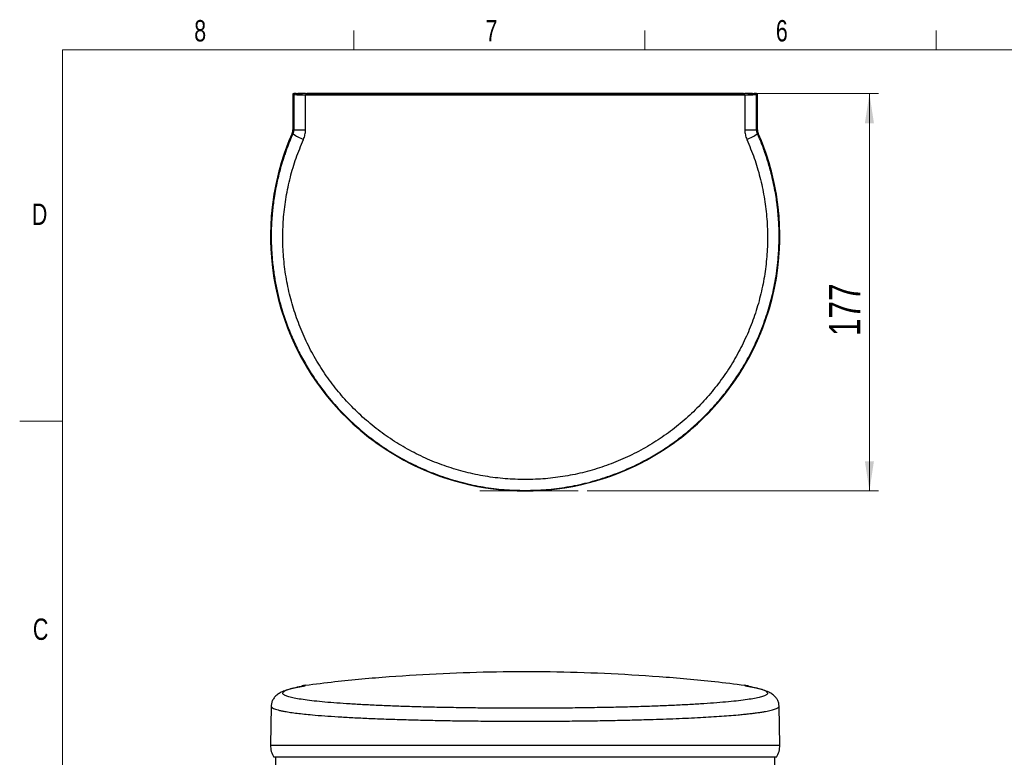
# Model space of a CAD drawing. Header units: millimetres. Extents: x 10 to 278, y 7 to 203.
# Tile 2 of 5: x 10 to 120, y 121 to 203. Entities that reach past the tile are written whole.
import ezdxf

# ---------------------------------------------------------------- set-up
doc = ezdxf.new("R2010")
doc.units = ezdxf.units.MM
doc.styles.add('SLDTEXTSTYLE2', font='TXT', dxfattribs={"width": 0.75})
doc.dimstyles.new('SLDDIMSTYLE0', dxfattribs={"dimtxt": 3.5, "dimasz": 3.302, "dimexe": 0, "dimexo": 0.0625, "dimgap": 0.875, "dimtad": 1, "dimlfac": 4, "dimrnd": 1e-09, "dimzin": 12, "dimdsep": 46, "dimtxsty": 'SLDTEXTSTYLE2', "dimsah": 1, "dimcen": 0.09, "dimadec": 0, "dimazin": 3, "dimtfac": 1, "dimtofl": 0, "dimtmove": 0, "dimatfit": 3, "dimfxl": 0, "dimfrac": 2, "dimtolj": 1, "dimtzin": 12, "dimarcsym": 0})

# ---------------------------------------------------------------- blocks, each defined once
blk = doc.blocks.new('_D_1')
at = {"color": 7, "linetype": 'Continuous', "lineweight": 0}
for p, q in [((91.16, 195.1), (106.06, 195.1)), ((105.06, 150.78), (105.06, 195.1)), ((73.54, 150.78), (106.06, 150.78))]:
    blk.add_line(p, q, dxfattribs=at)
at = {"color": 7, "linetype": 'Continuous', "lineweight": 18}
for points in [[(105.06, 195.1), (104.55, 191.8), (105.56, 191.8)], [(105.06, 150.78), (105.56, 154.08), (104.55, 154.08)]]:
    blk.add_solid(points, dxfattribs=at)
at = {"color": 7, "linetype": 'Continuous', "lineweight": 18, "insert": (100.54, 168.05), "char_height": 3.5, "attachment_point": 1, "rotation": 90, "style": 'SLDTEXTSTYLE2'}
blk.add_mtext('177', dxfattribs=at)

msp = doc.modelspace()

# ---------------------------------------------------------------- linework, layer by layer
at = {"color": 7, "linetype": 'Continuous', "lineweight": 18}
for p, q in [((47.5, 200), (47.5, 202.1539)), ((80, 200), (80, 202.1539)), ((112.5, 200), (112.5, 202.1539)), ((15, 200), (275, 200)), ((15, 200), (15, 10)), ((15, 158.5487), (10.2051, 158.5487)), ((61.5592, 150.7757), (72.5429, 150.7757))]:
    msp.add_line(p, q, dxfattribs=at)
at = {"color": 7, "linetype": 'Continuous', "lineweight": 25}
for p, q in [((40.7025, 195.0908), (40.7025, 191.0763)), ((40.7029, 195.0901), (40.7025, 195.0908)), ((40.7029, 195.0901), (40.7937, 194.9992)), ((40.7029, 195.0901), (40.7029, 191.0763)), ((40.7291, 195.1031), (40.7291, 195.0972)), ((40.7937, 194.9992), (40.7933, 191.0763)), ((41.0791, 195.1138), (41.2041, 195.1138)), ((41.2652, 195.0528), (41.2041, 195.1138)), ((41.2148, 195.1031), (41.2541, 195.1031)), ((41.2541, 195.1031), (41.2541, 195.0638)), ((41.6182, 195.1031), (41.2541, 195.1031)), ((41.2652, 195.0528), (41.693, 195.0528)), ((41.6541, 195.1031), (41.6541, 195.0528)), ((41.6546, 195.1031), (41.6546, 195.0528)), ((41.7434, 195.1031), (41.6546, 195.1031)), ((41.7477, 195.1074), (41.693, 195.0528)), ((42.1092, 191.0527), (42.1097, 194.9737)), ((42.1226, 195.1138), (42.2542, 195.1138)), ((42.378, 194.9901), (42.2542, 195.1138)), ((42.4041, 195.1031), (42.2649, 195.1031)), ((42.8791, 195.1019), (42.2661, 195.1019)), ((42.5541, 195.1019), (42.5541, 195.1031)), ((42.8791, 195.1019), (42.8791, 194.9853)), ((90.1585, 195.1019), (43.0997, 195.1019)), ((48.3442, 195.1019), (48.3442, 195.1027)), ((48.3791, 195.1031), (48.3791, 195.1019)), ((50.6291, 195.1031), (48.3791, 195.1031)), ((50.6291, 195.1019), (50.6291, 195.1031)), ((51.1291, 195.1031), (50.6291, 195.1031)), ((51.1291, 195.1031), (51.1291, 195.1019)), ((84.8781, 195.1031), (51.1291, 195.1031)), ((84.914, 195.1027), (84.914, 195.1019)), ((90.3791, 194.9853), (90.3791, 195.1019)), ((90.9921, 195.1019), (90.3791, 195.1019)), ((90.7041, 195.1031), (90.7041, 195.1019)), ((90.9933, 195.1031), (90.8541, 195.1031)), ((91.004, 195.1138), (90.8802, 194.9901)), ((91.004, 195.1138), (91.1356, 195.1138)), ((91.1485, 194.9737), (91.149, 191.0527)), ((91.5652, 195.0528), (91.5105, 195.1074)), ((91.6036, 195.1031), (91.5148, 195.1031)), ((91.5652, 195.0528), (91.993, 195.0528)), ((91.6036, 195.0528), (91.6036, 195.1031)), ((91.6041, 195.0528), (91.6041, 195.1031)), ((92.0041, 195.1031), (91.64, 195.1031)), ((92.0541, 195.1138), (91.993, 195.0528)), ((92.0041, 195.0638), (92.0041, 195.1031)), ((92.0041, 195.1031), (92.0434, 195.1031)), ((92.0541, 195.1138), (92.1791, 195.1138)), ((92.4645, 194.9992), (92.5553, 195.0901)), ((92.4649, 191.0763), (92.4645, 194.9992)), ((92.5291, 195.0972), (92.5291, 195.1031)), ((92.5557, 195.0908), (92.5553, 195.0901)), ((92.5553, 191.0763), (92.5553, 195.0901)), ((92.5557, 191.0763), (92.5557, 195.0908)), ((40.6979, 190.6274), (40.616, 190.6635)), ((40.7025, 191.0763), (40.7029, 191.0763)), ((40.7029, 191.0763), (40.7933, 191.0763)), ((92.4649, 191.0763), (92.5553, 191.0763)), ((92.5553, 191.0763), (92.5557, 191.0763)), ((92.6422, 190.6635), (92.5603, 190.6274)), ((42.1096, 129.0686), (42.1096, 129.0703)), ((91.1485, 129.073), (91.149, 129.0454)), ((38.2787, 126.7487), (38.2029, 122.4056)), ((95.0553, 122.4056), (94.9795, 126.7487)), ((94.6791, 121.0425), (38.5791, 121.0425)), ((38.7541, 121.0425), (38.7541, 68.5425)), ((94.5041, 68.5425), (94.5041, 121.0425))]:
    msp.add_line(p, q, dxfattribs=at)
at = {"color": 1, "linetype": 'Continuous', "lineweight": 25}
for p, q in [((42.4041, 195.1031), (42.4041, 195.1019)), ((43.0997, 195.1019), (43.0997, 194.9849)), ((90.1585, 194.9849), (90.1585, 195.1019)), ((90.8541, 195.1019), (90.8541, 195.1031)), ((41.8737, 128.9969), (42.1092, 129.0454)), ((42.1092, 129.0454), (42.1096, 129.0686)), ((91.3845, 128.9969), (91.149, 129.0454)), ((38.2029, 122.4056), (95.0553, 122.4056))]:
    msp.add_line(p, q, dxfattribs=at)
at = {"color": 7, "linetype": 'Continuous', "lineweight": 25, "flags": 128}
for points in [[(41.6294, 128.9412), (41.643, 128.9457), (41.8848, 128.9982)], [(91.6288, 128.9412), (91.6152, 128.9457), (91.3734, 128.9982)]]:
    msp.add_lwpolyline(points, dxfattribs=at)
at = {"color": 7, "linetype": 'Continuous', "lineweight": 25}
for centre, radius, start, end in [((66.6291, 179.2019), 28.4266, 156.221404, 270), ((66.6291, 179.2019), 28.4262, 156.221404, 23.778596), ((39.6791, 191.0763), 1.0234, 336.221404, 0), ((39.6791, 191.0763), 1.0238, 336.221404, 0), ((43.6149, 194.6502), 4.9691, 234.054555, 249.625357), ((41.8218, 211.7645), 20.7138, 267.153882, 270.794968), ((66.6291, 179.2019), 28.4266, 270, 23.778596), ((91.4364, 211.7645), 20.7138, 269.205032, 272.846118), ((89.6433, 194.6502), 4.9691, 290.374643, 305.945445), ((93.5791, 191.0763), 1.0238, 180, 203.778596), ((93.5791, 191.0763), 1.0234, 180, 203.778596), ((40.7025, 122.362), 2.5, 179, 211.857307), ((92.5557, 122.362), 2.5, 328.142693, 1)]:
    msp.add_arc(centre, radius, start, end, dxfattribs=at)
for centre, major_axis, start_param, end_param in [((43.2025, 195.0908), (2.5, 0), 2.58557776, 3.14159265), ((42.1226, 195.1073), (0.375, 0), 1.57079633, 3.12413936), ((91.1356, 195.1073), (0.375, 0), 0.01745329, 1.57079633), ((90.0557, 195.0908), (2.5, 0), 0, 0.5560149)]:
    msp.add_ellipse(centre, major_axis=major_axis, ratio=0.01745506, start_param=start_param, end_param=end_param, dxfattribs=at)
for points, knots in [([(40.7937, 194.9992), (40.8133, 194.9963), (40.8523, 194.9904), (41.1188, 194.9826), (41.5054, 194.9768), (41.8637, 194.9743), (42.0697, 194.9738), (42.1097, 194.9737)], [0, 0, 0, 0, 0.23583915, 0.47167904, 0.70749802, 0.94327499, 1, 1, 1, 1]), ([(42.1097, 194.9737), (43.915, 194.97), (47.5258, 194.9628), (52.9665, 194.9551), (58.4215, 194.9498), (64.3369, 194.947), (70.7037, 194.9474), (77.5246, 194.9519), (84.3455, 194.9602), (88.8809, 194.9692), (91.1485, 194.9737)], [0, 0, 0, 0, 0.11089944, 0.22179889, 0.33302968, 0.44426048, 0.58287091, 0.72148135, 0.86074067, 1, 1, 1, 1]), ([(42.5978, 194.9858), (42.5702, 194.9859), (42.5151, 194.9861), (42.446, 194.987), (42.3973, 194.9883), (42.3798, 194.9893), (42.3783, 194.99), (42.378, 194.9901)], [0, 0, 0, 0, 0.23540874, 0.47081655, 0.70624937, 0.94172502, 1, 1, 1, 1]), ([(90.6604, 194.9858), (88.5925, 194.9818), (84.4547, 194.9737), (78.2252, 194.9658), (71.9839, 194.9611), (65.8899, 194.9599), (59.9477, 194.9619), (54.1579, 194.9668), (48.3706, 194.9744), (44.5221, 194.982), (42.5978, 194.9858)], [0, 0, 0, 0, 0.12956449, 0.25925635, 0.38882084, 0.5185127, 0.63868042, 0.75884813, 0.87942407, 1, 1, 1, 1]), ([(90.8802, 194.9901), (90.877, 194.9896), (90.8704, 194.9886), (90.826, 194.9873), (90.7616, 194.9863), (90.7017, 194.9859), (90.6672, 194.9858), (90.6604, 194.9858)], [0, 0, 0, 0, 0.235508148, 0.471017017, 0.706505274, 0.94195159, 1, 1, 1, 1]), ([(91.1485, 194.9737), (91.3139, 194.9743), (91.6445, 194.9756), (92.0587, 194.9811), (92.3497, 194.9884), (92.4538, 194.9949), (92.4627, 194.9985), (92.4645, 194.9992)], [0, 0, 0, 0, 0.23573978, 0.47147864, 0.70724242, 0.94304898, 1, 1, 1, 1]), ([(40.6979, 190.6274), (40.5799, 190.3536), (40.3342, 189.7838), (40.0808, 189.1215), (39.911, 188.6503), (39.8218, 188.3951), (39.7334, 188.1344), (39.6461, 187.8681), (39.5599, 187.5961), (39.4538, 187.2493), (39.3086, 186.7495), (39.1324, 186.0876), (38.9412, 185.2822), (38.7615, 184.4069), (38.6099, 183.5197), (38.4954, 182.6955), (38.4137, 181.9624), (38.3559, 181.2928), (38.3134, 180.624), (38.2849, 179.9091), (38.275, 179.137), (38.2868, 178.36), (38.3182, 177.6142), (38.3853, 176.6274), (38.5163, 175.408), (38.7475, 173.9693), (39.0409, 172.5915), (39.3888, 171.2766), (39.8391, 169.8503), (40.4167, 168.3199), (41.1492, 166.6985), (41.9637, 165.1582), (42.9735, 163.5007), (44.2167, 161.7562), (45.7303, 159.9676), (47.3828, 158.3116), (49.1675, 156.7958), (51.0782, 155.4288), (53.0936, 154.2249), (55.2027, 153.1909), (57.3966, 152.3332), (59.6512, 151.6601), (61.9524, 151.18), (64.2835, 150.8782), (65.8475, 150.8409), (66.6291, 150.8222)], [0, 0, 0, 0, 0.015896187, 0.033085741, 0.037801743, 0.042606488, 0.047499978, 0.052482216, 0.057553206, 0.06271295, 0.071824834, 0.085305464, 0.099235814, 0.115962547, 0.132949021, 0.147224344, 0.160334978, 0.1722808, 0.183061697, 0.196072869, 0.210425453, 0.224234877, 0.237501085, 0.250224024, 0.276971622, 0.302856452, 0.32787836, 0.352037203, 0.37533285, 0.407572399, 0.439155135, 0.470081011, 0.500349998, 0.542499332, 0.584049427, 0.625000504, 0.666936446, 0.708577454, 0.749923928, 0.791754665, 0.833446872, 0.875147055, 0.916805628, 0.958423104, 1, 1, 1, 1]), ([(40.7933, 191.0763), (40.7892, 190.9997), (40.7809, 190.8444), (40.7258, 190.7004), (40.6979, 190.6274)], [0, 0, 0, 0, 0.49279181, 1, 1, 1, 1]), ([(41.8848, 189.992), (41.9498, 190.1623), (42.0799, 190.5039), (42.0994, 190.8695), (42.1092, 191.0527)], [0, 0, 0, 0, 0.49872052, 1, 1, 1, 1]), ([(66.6291, 150.8222), (67.4083, 150.8408), (68.9682, 150.8779), (71.2942, 151.1782), (73.5924, 151.6565), (75.847, 152.3282), (78.0421, 153.1849), (79.9789, 154.1333), (81.6697, 155.119), (83.1331, 156.0981), (84.54, 157.1719), (85.87, 158.3256), (87.1217, 159.555), (88.2937, 160.8568), (89.3945, 162.2437), (90.2878, 163.5271), (91.0038, 164.6778), (91.5701, 165.675), (92.1027, 166.7089), (92.5991, 167.7787), (93.0565, 168.8835), (93.4563, 169.9786), (93.8041, 171.0661), (94.1042, 172.1488), (94.3683, 173.2756), (94.5918, 174.4454), (94.7702, 175.6571), (94.8837, 176.7617), (94.9487, 177.756), (94.9787, 178.6215), (94.982, 179.4823), (94.9594, 180.3473), (94.909, 181.2371), (94.837, 182.0424), (94.7455, 182.8273), (94.6329, 183.6191), (94.4692, 184.5549), (94.2701, 185.4949), (94.0561, 186.3607), (93.8507, 187.0993), (93.6513, 187.7522), (93.4492, 188.3639), (93.2375, 188.9598), (93.0151, 189.5429), (92.7913, 190.0964), (92.6361, 190.4531), (92.5603, 190.6274)], [0, 0, 0, 0, 0.04144783, 0.08297083, 0.1245695, 0.16624436, 0.20799591, 0.24982464, 0.28087949, 0.31210026, 0.34348712, 0.37504024, 0.40577573, 0.43685048, 0.46826458, 0.50001813, 0.52008589, 0.54044495, 0.56109533, 0.582037, 0.60326996, 0.62479419, 0.644151, 0.66410812, 0.68466547, 0.70582299, 0.72758058, 0.74993816, 0.76500898, 0.78070161, 0.79610225, 0.81090601, 0.82683196, 0.84362287, 0.85400702, 0.86896965, 0.88626472, 0.90466127, 0.92019298, 0.93381812, 0.94553683, 0.95659699, 0.96816676, 0.97925717, 0.98986824, 1, 1, 1, 1]), ([(91.149, 191.0527), (91.1587, 190.8704), (91.1781, 190.5048), (91.3082, 190.1633), (91.3734, 189.992)], [0, 0, 0, 0, 0.49868306, 1, 1, 1, 1]), ([(92.5603, 190.6274), (92.5324, 190.7004), (92.4773, 190.8444), (92.469, 190.9997), (92.4649, 191.0763)], [0, 0, 0, 0, 0.50720819, 1, 1, 1, 1]), ([(91.3734, 189.992), (91.6595, 189.301), (92.2297, 187.9239), (92.8638, 185.7805), (93.3314, 183.5975), (93.6146, 181.3763), (93.7135, 179.1389), (93.6268, 176.9059), (93.3569, 174.6893), (92.9033, 172.4961), (92.2689, 170.3467), (91.4604, 168.261), (90.4838, 166.2514), (89.341, 164.3235), (88.041, 162.4952), (86.5963, 160.7836), (85.0178, 159.1995), (83.3088, 157.7467), (81.4832, 156.4391), (79.5582, 155.2892), (77.5488, 154.3036), (75.459, 153.485), (73.306, 152.8418), (71.1099, 152.3798), (68.8883, 152.1012), (66.6455, 152.0067), (64.3999, 152.0985), (62.1724, 152.3757), (59.9811, 152.8348), (57.8301, 153.4743), (55.7371, 154.2912), (53.7214, 155.2775), (51.7994, 156.4235), (49.9749, 157.7268), (48.2624, 159.1788), (46.6781, 160.7659), (45.2345, 162.4733), (43.9345, 164.297), (42.7884, 166.225), (41.8072, 168.2393), (40.9982, 170.3215), (40.3624, 172.4662), (39.9059, 174.66), (39.6332, 176.8824), (39.5449, 179.1133), (39.6412, 181.3462), (39.9218, 183.5701), (40.3899, 185.7645), (41.0263, 187.9184), (41.5983, 189.2999), (41.8848, 189.992)], [0, 0, 0, 0, 0.02089917, 0.04164923, 0.06239226, 0.08327089, 0.10418492, 0.12494074, 0.14567781, 0.16653862, 0.18746868, 0.20823504, 0.22897081, 0.24981787, 0.27076423, 0.29154521, 0.31228383, 0.33312216, 0.35408135, 0.37487785, 0.39562066, 0.41645198, 0.43741942, 0.45822969, 0.47897529, 0.49979855, 0.52076874, 0.54158934, 0.56233481, 0.58314741, 0.60411474, 0.62494236, 0.64568489, 0.66648452, 0.68744417, 0.7082772, 0.72901551, 0.74980112, 0.77075025, 0.79158964, 0.81232479, 0.83309739, 0.854035, 0.87488455, 0.89561989, 0.91638243, 0.93730902, 0.95821815, 0.97906737, 1, 1, 1, 1]), ([(91.146, 129.0489), (90.0256, 129.1914), (86.8508, 129.5949), (81.623, 130.0451), (75.4987, 130.4176), (69.4358, 130.5921), (63.4311, 130.5857), (57.4377, 130.402), (51.4189, 130.0277), (46.2988, 129.5826), (43.196, 129.1877), (42.1121, 129.0497)], [0, 0, 0, 0, 0.068914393, 0.195289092, 0.320093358, 0.44330067, 0.565355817, 0.686472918, 0.809139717, 0.93332797, 1, 1, 1, 1]), ([(41.6295, 128.9412), (41.3381, 128.8835), (40.78, 128.7729), (40.0939, 128.5818), (39.5326, 128.3704), (39.0853, 128.1278), (38.7361, 127.8474), (38.4849, 127.5215), (38.3198, 127.1681), (38.2916, 126.8803), (38.2787, 126.7487)], [0, 0, 0, 0, 0.174637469, 0.3344016, 0.480228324, 0.612637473, 0.731054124, 0.834909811, 0.924516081, 1, 1, 1, 1]), ([(91.3734, 128.9982), (91.6595, 128.9461), (92.2297, 128.8422), (92.8638, 128.6836), (93.3314, 128.5244), (93.6146, 128.3652), (93.7135, 128.2074), (93.6268, 128.0528), (93.3569, 127.9019), (92.9033, 127.7553), (92.2689, 127.6141), (91.4604, 127.4796), (90.4838, 127.3522), (89.341, 127.2321), (88.041, 127.1201), (86.5963, 127.0169), (85.0178, 126.9228), (83.3088, 126.8377), (81.4832, 126.7621), (79.5582, 126.6964), (77.5488, 126.6406), (75.459, 126.5947), (73.306, 126.5589), (71.1099, 126.5333), (68.8883, 126.518), (66.6455, 126.5128), (64.3999, 126.5178), (62.1724, 126.5331), (59.9811, 126.5585), (57.8301, 126.5941), (55.7371, 126.6399), (53.7214, 126.6957), (51.7994, 126.7612), (49.9749, 126.8366), (48.2624, 126.9216), (46.6781, 127.0158), (45.2345, 127.1188), (43.9345, 127.2305), (42.7884, 127.3506), (41.8072, 127.4782), (40.9982, 127.6125), (40.3624, 127.7533), (39.9059, 127.8999), (39.6332, 128.0511), (39.5449, 128.2056), (39.6412, 128.363), (39.9218, 128.5224), (40.3899, 128.6824), (41.0263, 128.8418), (41.5983, 128.946), (41.8848, 128.9982)], [0, 0, 0, 0, 0.02089917, 0.04164923, 0.06239226, 0.08327089, 0.10418492, 0.12494074, 0.14567781, 0.16653862, 0.18746868, 0.20823504, 0.22897081, 0.24981787, 0.27076423, 0.29154521, 0.31228383, 0.33312216, 0.35408135, 0.37487785, 0.39562066, 0.41645198, 0.43741942, 0.45822969, 0.47897529, 0.49979855, 0.52076874, 0.54158934, 0.56233481, 0.58314741, 0.60411474, 0.62494236, 0.64568489, 0.66648452, 0.68744417, 0.7082772, 0.72901551, 0.74980112, 0.77075025, 0.79158964, 0.81232479, 0.83309739, 0.854035, 0.87488455, 0.89561989, 0.91638243, 0.93730902, 0.95821815, 0.97906737, 1, 1, 1, 1]), ([(42.1097, 129.0732), (41.9577, 129.0535), (41.7983, 129.0327), (41.6672, 128.9452), (41.6611, 128.9412)], [0, 0, 0, 0, 0.95341499, 1, 1, 1, 1]), ([(41.8848, 128.9982), (41.9498, 129.0097), (42.0799, 129.0328), (42.0994, 129.0412), (42.1092, 129.0454)], [0, 0, 0, 0, 0.49872052, 1, 1, 1, 1]), ([(91.6048, 128.9361), (91.5961, 128.9419), (91.4626, 129.0315), (91.3003, 129.0531), (91.1485, 129.0732)], [0, 0, 0, 0, 0.06482055, 1, 1, 1, 1]), ([(91.149, 129.0454), (91.1587, 129.0412), (91.1781, 129.0328), (91.3082, 129.0098), (91.3734, 128.9982)], [0, 0, 0, 0, 0.49868306, 1, 1, 1, 1]), ([(94.9795, 126.7484), (94.9683, 126.8698), (94.9432, 127.142), (94.7992, 127.4717), (94.5731, 127.7882), (94.2437, 128.0721), (93.8063, 128.3257), (93.2401, 128.5515), (92.5287, 128.7588), (91.9385, 128.8784), (91.6287, 128.9412)], [0, 0, 0, 0, 0.06824234, 0.15304093, 0.2545422, 0.37182363, 0.50465591, 0.65319317, 0.81796223, 1, 1, 1, 1])]:
    msp.add_open_spline(points, degree=3, knots=knots, dxfattribs=at)
for points in [[(43.0997, 195.1019), (43.07, 195.1019), (43.0106, 195.1019), (42.9385, 195.1019), (42.8887, 195.1019), (42.8823, 195.1019), (42.8791, 195.1019)], [(90.3791, 195.1019), (90.3759, 195.1019), (90.3695, 195.1019), (90.3197, 195.1019), (90.2476, 195.1019), (90.1882, 195.1019), (90.1585, 195.1019)]]:
    msp.add_open_spline(points, degree=3, dxfattribs=at)
at = {"color": 1, "linetype": 'Continuous', "lineweight": 25}
for points, knots in [([(38.2797, 126.7486), (38.2793, 126.747), (38.2754, 126.7282), (38.2882, 126.6931), (38.3179, 126.6442), (38.3855, 126.5798), (38.5163, 126.501), (38.7475, 126.409), (39.0409, 126.3218), (39.3888, 126.2395), (39.8391, 126.151), (40.4167, 126.0573), (41.1492, 125.9594), (41.9637, 125.8675), (42.9735, 125.7698), (44.2167, 125.6685), (45.7303, 125.5662), (47.3828, 125.4729), (49.1675, 125.3887), (51.0782, 125.3138), (53.0936, 125.2485), (55.2027, 125.193), (57.3966, 125.1473), (59.6512, 125.1118), (61.9524, 125.0866), (64.2835, 125.0708), (65.8475, 125.0688), (66.6291, 125.0678)], [0, 0, 0, 0, 0.0016889, 0.01914907, 0.03592241, 0.05200886, 0.08582761, 0.1185555, 0.15019235, 0.18073797, 0.21019219, 0.25095477, 0.2908869, 0.32998853, 0.3682596, 0.42155178, 0.4740863, 0.52586344, 0.57888582, 0.63153528, 0.68381235, 0.73670171, 0.78941591, 0.8421402, 0.89481188, 0.94743159, 1, 1, 1, 1]), ([(66.6291, 125.0678), (67.4083, 125.0688), (68.9682, 125.0708), (71.2942, 125.0865), (73.5924, 125.1117), (75.847, 125.1472), (78.0421, 125.1927), (79.9789, 125.2436), (81.6697, 125.297), (83.1331, 125.3504), (84.54, 125.4096), (85.87, 125.4738), (87.1217, 125.543), (88.2937, 125.617), (89.3945, 125.6967), (90.2878, 125.7714), (91.0038, 125.8391), (91.5701, 125.8983), (92.1027, 125.9601), (92.5991, 126.0246), (93.0565, 126.0918), (93.4563, 126.159), (93.8041, 126.2264), (94.1042, 126.2941), (94.3683, 126.3651), (94.5918, 126.4394), (94.7701, 126.517), (94.884, 126.5885), (94.948, 126.6534), (94.9775, 126.7038), (94.9768, 126.736), (94.9765, 126.7487)], [0, 0, 0, 0, 0.05240453, 0.10490409, 0.15749934, 0.21019092, 0.26297945, 0.31586556, 0.35512974, 0.39460369, 0.43428764, 0.4741818, 0.51304219, 0.55233152, 0.59204991, 0.63219748, 0.65757013, 0.6833111, 0.70942039, 0.73589797, 0.76274384, 0.78995798, 0.81443175, 0.83966451, 0.86565619, 0.89240667, 0.91991587, 0.94818365, 0.96723843, 0.98707939, 1, 1, 1, 1])]:
    msp.add_open_spline(points, degree=3, knots=knots, dxfattribs=at)

# ---------------------------------------------------------------- texts
at = {"color": 7, "linetype": 'Continuous', "lineweight": 0, "char_height": 2.3813, "attachment_point": 1, "style": 'SLDTEXTSTYLE2'}
for s, insert in [('8', (29.6884, 203.3075)), ('6', (94.6138, 203.3075)), ('7', (62.1954, 203.3075)), ('D', (11.5649, 182.8313)), ('C', (11.6804, 136.5258))]:
    msp.add_mtext(s, dxfattribs=dict(at, insert=insert))

# ---------------------------------------------------------------- dimensions: what is measured, and where the dimension line sits
at = {"color": 7, "linetype": 'Continuous', "lineweight": 18}
dim = msp.add_linear_dim(base=(105.0557, 195.1019), p1=(72.5429, 150.7757), p2=(90.1585, 195.1019), angle=90, text='177', dimstyle='SLDDIMSTYLE0', dxfattribs=at)
dim.commit()
dim.dimension.update_dxf_attribs({"geometry": '_D_1', "text_midpoint": (105.0557, 171.9324), "dimtype": 160})

doc.saveas('drawing.dxf')
